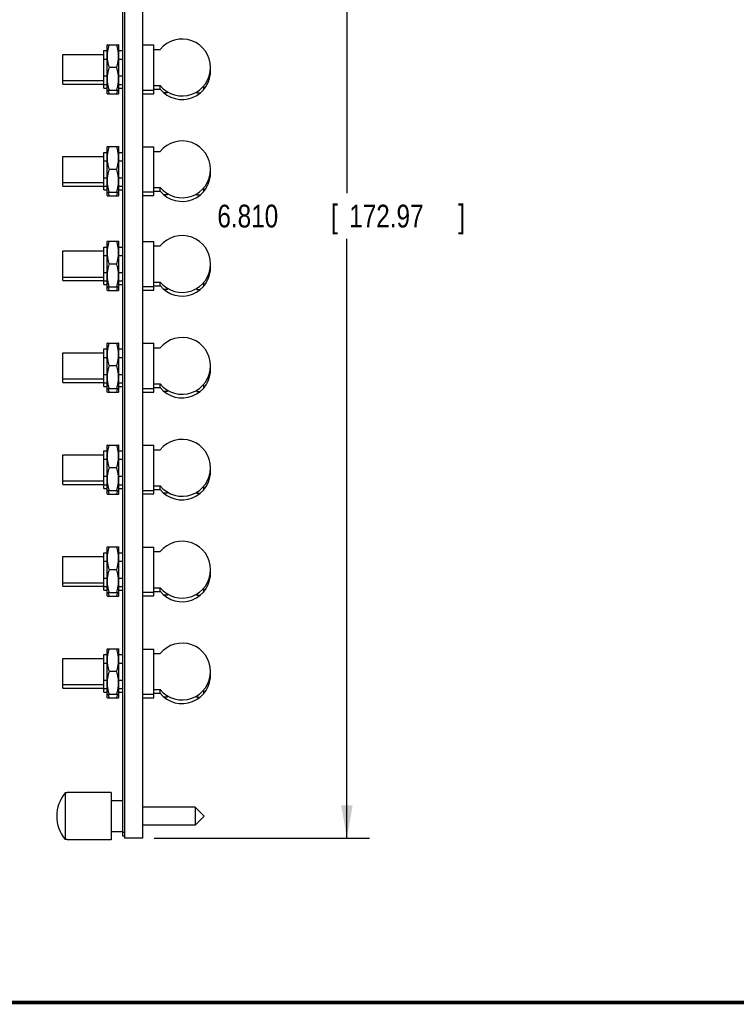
# Model space of a CAD drawing. Header units: inches. Extents: x 0.2 to 16.8, y 0.1 to 10.8.
# Tile 2 of 10: x 7.4 to 11.4, y 0.2 to 5.7. Entities that reach past the tile are written whole.
import ezdxf

# ---------------------------------------------------------------- set-up
doc = ezdxf.new("R2010")
doc.units = ezdxf.units.IN
doc.header["$LTSCALE"] = 0.935
doc.header["$MEASUREMENT"] = 0
doc.layers.get('0').update_dxf_attribs({"linetype": 'CONTINUOUS'})
doc.layers.add('DIMENSIONS', color=7, linetype='CONTINUOUS')
doc.styles.get("Standard").update_dxf_attribs({"font": 'txt', "width": 0.8})
doc.dimstyles.new('DIMSTYLE_2', dxfattribs={"dimtxt": 0.125, "dimasz": 0.18, "dimexe": 0.18, "dimexo": 0.0625, "dimgap": 0.09, "dimtad": 0, "dimtih": 1, "dimtoh": 1, "dimdec": 3, "dimzin": 4, "dimdsep": 46, "dimtxsty": 'STANDARD', "dimblk": '_FILLED', "dimblk1": '_FILLED', "dimblk2": '_FILLED', "dimcen": 0.09, "dimadec": 0, "dimazin": 0, "dimtp": 0.01, "dimtm": 0.01, "dimtfac": 1, "dimtdec": 3, "dimtofl": 0, "dimtmove": 0, "dimatfit": 3, "dimldrblk": '_FILLED', "dimfxl": 1, "dimtolj": 1, "dimtzin": 4, "dimarcsym": 0})

# ---------------------------------------------------------------- blocks, each defined once
blk = doc.blocks.new('_FILLED')
at = {"color": 0, "linetype": 'BYBLOCK'}
blk.add_solid([(0, 0), (-1, 0.174), (-1, -0.174)], dxfattribs=at)
blk = doc.blocks.new('*D16')
at = {"layer": 'DIMENSIONS', "color": 2, "linetype": 'CONTINUOUS'}
for p, q in [((8.1672, 7.9724), (9.3517, 7.9724)), ((9.2267, 7.9724), (9.2267, 4.7059)), ((9.2267, 1.1624), (9.2267, 4.4559)), ((8.1672, 1.1624), (9.3517, 1.1624))]:
    blk.add_line(p, q, dxfattribs=at)
at = {"layer": 'DIMENSIONS', "color": 2, "linetype": 'CONTINUOUS', "xscale": 0.18, "yscale": 0.18, "zscale": 0.18}
for p, rotation in [((9.2267, 7.9724), 90), ((9.2267, 1.1624), 270)]:
    blk.add_blockref('_FILLED', p, dxfattribs=dict(at, rotation=rotation))
at = {"layer": 'DIMENSIONS', "color": 2, "linetype": 'CONTINUOUS', "width": 0.8}
for s, p in [('6.810', (8.5142, 4.5184)), ('[', (9.1392, 4.5184)), ('172.97', (9.2392, 4.5184)), (']', (9.8392, 4.5184))]:
    blk.add_text(s, height=0.125, dxfattribs=at).set_placement(p)

msp = doc.modelspace()

# ---------------------------------------------------------------- linework, layer by layer
at = {"color": 7, "linetype": 'CONTINUOUS'}
for p, q in [((7.9947, 1.1724), (7.9947, 7.9624)), ((8.0047, 1.1624), (8.0047, 7.9724)), ((8.1047, 1.1624), (8.1047, 7.9724)), ((7.9092, 5.5224), (7.9087, 5.5214)), ((7.9087, 5.2534), (7.9087, 5.5214)), ((7.9092, 5.5224), (7.9711, 5.5224)), ((7.9717, 5.5214), (7.9711, 5.5224)), ((7.9717, 5.2534), (7.9717, 5.5214)), ((8.1047, 5.5214), (8.1642, 5.5214)), ((8.1642, 5.2534), (8.1642, 5.5214)), ((7.6647, 5.3059), (7.6647, 5.4689)), ((7.6647, 5.4689), (7.8897, 5.4689)), ((7.8897, 5.2844), (7.8897, 5.4904)), ((7.8897, 5.4904), (7.9087, 5.4904)), ((7.9717, 5.4904), (7.9947, 5.4904)), ((8.1642, 5.4964), (8.1996, 5.4964)), ((7.8897, 5.4439), (7.9087, 5.4439)), ((7.9717, 5.4439), (7.9947, 5.4439)), ((7.9599, 5.3974), (7.9204, 5.3974)), ((7.6647, 5.3259), (7.8897, 5.3259)), ((7.6647, 5.3059), (7.8897, 5.3059)), ((7.8897, 5.3508), (7.9087, 5.3508)), ((7.8897, 5.3044), (7.9087, 5.3044)), ((7.9717, 5.3508), (7.9947, 5.3508)), ((7.9717, 5.3044), (7.9947, 5.3044)), ((7.8897, 5.2844), (7.9087, 5.2844)), ((7.9092, 5.2724), (7.9087, 5.2734)), ((7.9092, 5.2524), (7.9087, 5.2534)), ((7.9092, 5.2724), (7.9711, 5.2724)), ((7.9092, 5.2524), (7.9711, 5.2524)), ((7.9717, 5.2734), (7.9711, 5.2724)), ((7.9717, 5.2534), (7.9711, 5.2524)), ((7.9717, 5.2844), (7.9947, 5.2844)), ((8.1047, 5.2734), (8.1642, 5.2734)), ((8.1047, 5.2534), (8.1642, 5.2534)), ((8.1642, 5.2983), (8.1996, 5.2983)), ((8.1642, 5.2783), (8.1996, 5.2783)), ((8.2004, 5.2773), (8.2004, 5.2974)), ((8.2404, 5.2574), (8.2203, 5.2574)), ((8.2404, 5.2632), (8.2404, 5.2574)), ((8.4004, 5.2632), (8.4004, 5.2574)), ((8.4004, 5.2574), (8.4205, 5.2574)), ((8.4404, 5.2773), (8.4404, 5.2974)), ((7.8897, 4.7244), (7.8897, 4.9304)), ((7.8897, 4.9304), (7.9087, 4.9304)), ((7.9092, 4.9624), (7.9087, 4.9614)), ((7.9087, 4.6934), (7.9087, 4.9614)), ((7.9092, 4.9624), (7.9711, 4.9624)), ((7.9717, 4.9614), (7.9711, 4.9624)), ((7.9717, 4.6934), (7.9717, 4.9614)), ((7.9717, 4.9304), (7.9947, 4.9304)), ((8.1047, 4.9614), (8.1642, 4.9614)), ((8.1642, 4.6934), (8.1642, 4.9614)), ((8.1642, 4.9364), (8.1996, 4.9364)), ((7.6647, 4.7459), (7.6647, 4.9089)), ((7.6647, 4.9089), (7.8897, 4.9089)), ((7.8897, 4.8839), (7.9087, 4.8839)), ((7.9717, 4.8839), (7.9947, 4.8839)), ((7.9599, 4.8374), (7.9204, 4.8374)), ((7.6647, 4.7659), (7.8897, 4.7659)), ((7.8897, 4.7908), (7.9087, 4.7908)), ((7.9717, 4.7908), (7.9947, 4.7908)), ((7.6647, 4.7459), (7.8897, 4.7459)), ((7.8897, 4.7444), (7.9087, 4.7444)), ((7.8897, 4.7244), (7.9087, 4.7244)), ((7.9092, 4.7124), (7.9087, 4.7134)), ((7.9092, 4.7124), (7.9711, 4.7124)), ((7.9717, 4.7134), (7.9711, 4.7124)), ((7.9717, 4.7444), (7.9947, 4.7444)), ((7.9717, 4.7244), (7.9947, 4.7244)), ((8.1047, 4.7134), (8.1642, 4.7134)), ((8.1642, 4.7383), (8.1996, 4.7383)), ((8.1642, 4.7183), (8.1996, 4.7183)), ((8.2004, 4.7173), (8.2004, 4.7374)), ((8.4404, 4.7173), (8.4404, 4.7374)), ((7.9092, 4.6924), (7.9087, 4.6934)), ((7.9092, 4.6924), (7.9711, 4.6924)), ((7.9717, 4.6934), (7.9711, 4.6924)), ((8.1047, 4.6934), (8.1642, 4.6934)), ((8.2404, 4.6974), (8.2203, 4.6974)), ((8.2404, 4.7032), (8.2404, 4.6974)), ((8.4004, 4.7032), (8.4004, 4.6974)), ((8.4004, 4.6974), (8.4205, 4.6974)), ((7.9092, 4.4424), (7.9087, 4.4414)), ((7.9087, 4.1734), (7.9087, 4.4414)), ((7.9092, 4.4424), (7.9711, 4.4424)), ((7.9717, 4.4414), (7.9711, 4.4424)), ((7.9717, 4.1734), (7.9717, 4.4414)), ((8.1047, 4.4414), (8.1642, 4.4414)), ((8.1642, 4.1734), (8.1642, 4.4414)), ((7.6647, 4.2259), (7.6647, 4.3889)), ((7.6647, 4.3889), (7.8897, 4.3889)), ((7.8897, 4.2044), (7.8897, 4.4104)), ((7.8897, 4.4104), (7.9087, 4.4104)), ((7.9717, 4.4104), (7.9947, 4.4104)), ((8.1642, 4.4164), (8.1996, 4.4164)), ((7.8897, 4.3639), (7.9087, 4.3639)), ((7.9717, 4.3639), (7.9947, 4.3639)), ((7.9599, 4.3174), (7.9204, 4.3174)), ((7.6647, 4.2459), (7.8897, 4.2459)), ((7.6647, 4.2259), (7.8897, 4.2259)), ((7.8897, 4.2708), (7.9087, 4.2708)), ((7.8897, 4.2244), (7.9087, 4.2244)), ((7.9717, 4.2708), (7.9947, 4.2708)), ((7.9717, 4.2244), (7.9947, 4.2244)), ((7.8897, 4.2044), (7.9087, 4.2044)), ((7.9092, 4.1924), (7.9087, 4.1934)), ((7.9092, 4.1724), (7.9087, 4.1734)), ((7.9092, 4.1924), (7.9711, 4.1924)), ((7.9092, 4.1724), (7.9711, 4.1724)), ((7.9717, 4.1934), (7.9711, 4.1924)), ((7.9717, 4.1734), (7.9711, 4.1724)), ((7.9717, 4.2044), (7.9947, 4.2044)), ((8.1047, 4.1934), (8.1642, 4.1934)), ((8.1047, 4.1734), (8.1642, 4.1734)), ((8.1642, 4.2183), (8.1996, 4.2183)), ((8.1642, 4.1983), (8.1996, 4.1983)), ((8.2004, 4.1973), (8.2004, 4.2174)), ((8.2404, 4.1774), (8.2203, 4.1774)), ((8.2404, 4.1832), (8.2404, 4.1774)), ((8.4004, 4.1832), (8.4004, 4.1774)), ((8.4004, 4.1774), (8.4205, 4.1774)), ((8.4404, 4.1973), (8.4404, 4.2174)), ((7.8897, 3.8504), (7.9087, 3.8504)), ((7.8897, 3.6444), (7.8897, 3.8504)), ((7.9092, 3.8824), (7.9087, 3.8814)), ((7.9087, 3.6134), (7.9087, 3.8814)), ((7.9092, 3.8824), (7.9711, 3.8824)), ((7.9717, 3.8814), (7.9711, 3.8824)), ((7.9717, 3.6134), (7.9717, 3.8814)), ((7.9717, 3.8504), (7.9947, 3.8504)), ((8.1047, 3.8814), (8.1642, 3.8814)), ((8.1642, 3.6134), (8.1642, 3.8814)), ((8.1642, 3.8564), (8.1996, 3.8564)), ((7.6647, 3.8289), (7.8897, 3.8289)), ((7.6647, 3.6659), (7.6647, 3.8289)), ((7.8897, 3.8039), (7.9087, 3.8039)), ((7.9717, 3.8039), (7.9947, 3.8039)), ((7.9599, 3.7574), (7.9204, 3.7574)), ((7.6647, 3.6859), (7.8897, 3.6859)), ((7.8897, 3.7108), (7.9087, 3.7108)), ((7.9717, 3.7108), (7.9947, 3.7108)), ((7.6647, 3.6659), (7.8897, 3.6659)), ((7.8897, 3.6644), (7.9087, 3.6644)), ((7.8897, 3.6444), (7.9087, 3.6444)), ((7.9092, 3.6324), (7.9087, 3.6334)), ((7.9092, 3.6324), (7.9711, 3.6324)), ((7.9717, 3.6334), (7.9711, 3.6324)), ((7.9717, 3.6644), (7.9947, 3.6644)), ((7.9717, 3.6444), (7.9947, 3.6444)), ((8.1047, 3.6334), (8.1642, 3.6334)), ((8.1642, 3.6583), (8.1996, 3.6583)), ((8.1642, 3.6383), (8.1996, 3.6383)), ((8.2004, 3.6373), (8.2004, 3.6574)), ((8.4404, 3.6373), (8.4404, 3.6574)), ((7.9092, 3.6124), (7.9087, 3.6134)), ((7.9092, 3.6124), (7.9711, 3.6124)), ((7.9717, 3.6134), (7.9711, 3.6124)), ((8.1047, 3.6134), (8.1642, 3.6134)), ((8.2404, 3.6174), (8.2203, 3.6174)), ((8.2404, 3.6232), (8.2404, 3.6174)), ((8.4004, 3.6232), (8.4004, 3.6174)), ((8.4004, 3.6174), (8.4205, 3.6174)), ((7.9092, 3.3224), (7.9087, 3.3214)), ((7.9087, 3.0534), (7.9087, 3.3214)), ((7.9092, 3.3224), (7.9711, 3.3224)), ((7.9717, 3.3214), (7.9711, 3.3224)), ((7.9717, 3.0534), (7.9717, 3.3214)), ((8.1047, 3.3214), (8.1642, 3.3214)), ((8.1642, 3.0534), (8.1642, 3.3214)), ((7.6647, 3.2689), (7.8897, 3.2689)), ((7.6647, 3.1059), (7.6647, 3.2689)), ((7.8897, 3.2904), (7.9087, 3.2904)), ((7.8897, 3.0844), (7.8897, 3.2904)), ((7.9717, 3.2904), (7.9947, 3.2904)), ((8.1642, 3.2964), (8.1996, 3.2964)), ((7.8897, 3.2439), (7.9087, 3.2439)), ((7.9599, 3.1974), (7.9204, 3.1974)), ((7.9717, 3.2439), (7.9947, 3.2439)), ((7.8897, 3.1508), (7.9087, 3.1508)), ((7.9717, 3.1508), (7.9947, 3.1508)), ((7.6647, 3.1259), (7.8897, 3.1259)), ((7.6647, 3.1059), (7.8897, 3.1059)), ((7.8897, 3.1044), (7.9087, 3.1044)), ((7.9717, 3.1044), (7.9947, 3.1044)), ((8.1642, 3.0983), (8.1996, 3.0983)), ((8.2004, 3.0773), (8.2004, 3.0974)), ((8.4404, 3.0773), (8.4404, 3.0974)), ((7.8897, 3.0844), (7.9087, 3.0844)), ((7.9092, 3.0724), (7.9087, 3.0734)), ((7.9092, 3.0524), (7.9087, 3.0534)), ((7.9092, 3.0724), (7.9711, 3.0724)), ((7.9092, 3.0524), (7.9711, 3.0524)), ((7.9717, 3.0734), (7.9711, 3.0724)), ((7.9717, 3.0534), (7.9711, 3.0524)), ((7.9717, 3.0844), (7.9947, 3.0844)), ((8.1047, 3.0734), (8.1642, 3.0734)), ((8.1047, 3.0534), (8.1642, 3.0534)), ((8.1642, 3.0783), (8.1996, 3.0783)), ((8.2404, 3.0574), (8.2203, 3.0574)), ((8.2404, 3.0632), (8.2404, 3.0574)), ((8.4004, 3.0632), (8.4004, 3.0574)), ((8.4004, 3.0574), (8.4205, 3.0574)), ((7.9092, 2.7624), (7.9087, 2.7614)), ((7.9087, 2.4934), (7.9087, 2.7614)), ((7.9092, 2.7624), (7.9711, 2.7624)), ((7.9717, 2.7614), (7.9711, 2.7624)), ((7.9717, 2.4934), (7.9717, 2.7614)), ((8.1047, 2.7614), (8.1642, 2.7614)), ((8.1642, 2.4934), (8.1642, 2.7614)), ((7.6647, 2.7089), (7.8897, 2.7089)), ((7.6647, 2.5459), (7.6647, 2.7089)), ((7.8897, 2.7304), (7.9087, 2.7304)), ((7.8897, 2.5244), (7.8897, 2.7304)), ((7.9717, 2.7304), (7.9947, 2.7304)), ((8.1642, 2.7364), (8.1996, 2.7364)), ((7.8897, 2.6839), (7.9087, 2.6839)), ((7.9717, 2.6839), (7.9947, 2.6839)), ((7.9599, 2.6374), (7.9204, 2.6374)), ((7.6647, 2.5659), (7.8897, 2.5659)), ((7.6647, 2.5459), (7.8897, 2.5459)), ((7.8897, 2.5908), (7.9087, 2.5908)), ((7.8897, 2.5444), (7.9087, 2.5444)), ((7.9717, 2.5908), (7.9947, 2.5908)), ((7.9717, 2.5444), (7.9947, 2.5444)), ((7.8897, 2.5244), (7.9087, 2.5244)), ((7.9092, 2.5124), (7.9087, 2.5134)), ((7.9092, 2.4924), (7.9087, 2.4934)), ((7.9092, 2.5124), (7.9711, 2.5124)), ((7.9092, 2.4924), (7.9711, 2.4924)), ((7.9717, 2.5134), (7.9711, 2.5124)), ((7.9717, 2.4934), (7.9711, 2.4924)), ((7.9717, 2.5244), (7.9947, 2.5244)), ((8.1047, 2.5134), (8.1642, 2.5134)), ((8.1047, 2.4934), (8.1642, 2.4934)), ((8.1642, 2.5383), (8.1996, 2.5383)), ((8.1642, 2.5183), (8.1996, 2.5183)), ((8.2004, 2.5173), (8.2004, 2.5374)), ((8.2404, 2.4974), (8.2203, 2.4974)), ((8.2404, 2.5032), (8.2404, 2.4974)), ((8.4004, 2.5032), (8.4004, 2.4974)), ((8.4004, 2.4974), (8.4205, 2.4974)), ((8.4404, 2.5173), (8.4404, 2.5374)), ((7.8897, 2.1704), (7.9087, 2.1704)), ((7.8897, 1.9844), (7.8897, 2.1704)), ((7.9092, 2.2024), (7.9087, 2.2014)), ((7.9087, 1.9334), (7.9087, 2.2014)), ((7.9092, 2.2024), (7.9711, 2.2024)), ((7.9717, 2.2014), (7.9711, 2.2024)), ((7.9717, 1.9334), (7.9717, 2.2014)), ((7.9717, 2.1704), (7.9947, 2.1704)), ((8.1047, 2.2014), (8.1642, 2.2014)), ((8.1642, 1.9334), (8.1642, 2.2014)), ((8.1642, 2.1764), (8.1996, 2.1764)), ((7.6647, 2.1489), (7.8897, 2.1489)), ((7.6647, 1.9859), (7.6647, 2.1489)), ((7.8897, 2.1239), (7.9087, 2.1239)), ((7.9717, 2.1239), (7.9947, 2.1239)), ((7.9599, 2.0774), (7.9204, 2.0774)), ((7.6647, 2.0059), (7.8897, 2.0059)), ((7.8897, 2.0308), (7.9087, 2.0308)), ((7.9717, 2.0308), (7.9947, 2.0308)), ((7.6647, 1.9859), (7.8897, 1.9859)), ((7.8897, 1.9844), (7.9087, 1.9844)), ((7.8897, 1.9644), (7.8897, 1.9843)), ((7.8897, 1.9644), (7.9087, 1.9644)), ((7.9092, 1.9524), (7.9087, 1.9534)), ((7.9092, 1.9524), (7.9711, 1.9524)), ((7.9717, 1.9534), (7.9711, 1.9524)), ((7.9717, 1.9844), (7.9947, 1.9844)), ((7.9717, 1.9644), (7.9947, 1.9644)), ((8.1047, 1.9534), (8.1642, 1.9534)), ((8.1642, 1.9783), (8.1996, 1.9783)), ((8.1642, 1.9583), (8.1996, 1.9583)), ((8.2004, 1.9573), (8.2004, 1.9774)), ((8.4404, 1.9573), (8.4404, 1.9774)), ((7.9092, 1.9324), (7.9087, 1.9334)), ((7.9092, 1.9324), (7.9711, 1.9324)), ((7.9717, 1.9334), (7.9711, 1.9324)), ((8.1047, 1.9334), (8.1642, 1.9334)), ((8.2404, 1.9374), (8.2203, 1.9374)), ((8.2404, 1.9432), (8.2404, 1.9374)), ((8.4004, 1.9432), (8.4004, 1.9374)), ((8.4004, 1.9374), (8.4205, 1.9374)), ((7.6877, 1.4109), (7.6777, 1.4109)), ((7.6777, 1.4109), (7.6777, 1.1538)), ((7.9297, 1.4124), (7.6877, 1.4124)), ((7.6877, 1.4109), (7.6877, 1.4124)), ((7.9297, 1.4124), (7.9297, 1.1524)), ((7.9947, 1.3674), (7.9297, 1.3674)), ((8.3927, 1.3314), (8.1047, 1.3314)), ((8.4417, 1.2824), (8.3927, 1.3314)), ((8.3927, 1.3314), (8.3927, 1.2334)), ((8.4417, 1.2824), (8.3927, 1.2334)), ((7.9947, 1.1974), (7.9297, 1.1974)), ((8.0047, 1.1924), (7.9947, 1.1924)), ((8.3927, 1.2334), (8.1047, 1.2334)), ((7.6877, 1.1538), (7.6777, 1.1538)), ((7.6877, 1.1524), (7.6877, 1.1538)), ((7.9297, 1.1524), (7.6877, 1.1524)), ((8.0047, 1.1724), (7.9947, 1.1724)), ((8.1047, 1.1624), (8.0047, 1.1624))]:
    msp.add_line(p, q, dxfattribs=at)
at = {"color": 7, "linetype": 'CONTINUOUS', "const_width": 0.02}
msp.add_lwpolyline([(0.25, 0.2586), (16.75, 0.2586)], dxfattribs=at)
at = {"color": 7, "linetype": 'CONTINUOUS'}
for centre, radius, start, end in [((8.3204, 5.3974), 0.1562, 219.337, 140.663), ((8.3204, 5.3774), 0.1562, 219.337, 3.9048), ((8.3204, 4.8374), 0.1562, 219.337, 140.663), ((8.3204, 4.8174), 0.1562, 219.337, 3.9048), ((8.3204, 4.3174), 0.1562, 219.337, 140.663), ((8.3204, 4.2974), 0.1562, 219.337, 3.7237), ((8.3204, 3.7574), 0.1562, 219.337, 140.663), ((8.3204, 3.7374), 0.1562, 219.337, 3.4815), ((8.3204, 3.1974), 0.1562, 219.337, 140.663), ((8.3204, 3.1774), 0.1562, 219.337, 3.6783), ((8.3204, 2.6374), 0.1562, 219.337, 140.663), ((8.3204, 2.6174), 0.1562, 219.337, 3.6508), ((8.3204, 2.0774), 0.1562, 219.337, 140.663), ((8.3204, 2.0574), 0.1562, 219.337, 3.6737), ((7.8296, 1.2824), 0.199, 139.7801, 220.2199)]:
    msp.add_arc(centre, radius, start, end, dxfattribs=at)
for points, knots in [([(7.9204, 5.3974), (7.9196, 5.3998), (7.9181, 5.4046), (7.916, 5.4118), (7.9142, 5.4188), (7.9127, 5.4257), (7.9115, 5.4326), (7.9105, 5.4394), (7.9098, 5.4462), (7.9093, 5.4531), (7.9092, 5.4599), (7.9093, 5.4667), (7.9098, 5.4735), (7.9105, 5.4803), (7.9115, 5.4872), (7.9127, 5.494), (7.9142, 5.501), (7.916, 5.508), (7.9181, 5.5151), (7.9196, 5.5199), (7.9204, 5.5224)], [0, 0, 0, 0, 0.060275, 0.118499, 0.175124, 0.230576, 0.285215, 0.339297, 0.393028, 0.446558, 0.5, 0.553442, 0.606972, 0.660703, 0.714785, 0.769424, 0.824876, 0.881501, 0.939725, 1, 1, 1, 1]), ([(7.9599, 5.3974), (7.9607, 5.3998), (7.9623, 5.4046), (7.9643, 5.4118), (7.9661, 5.4188), (7.9676, 5.4257), (7.9689, 5.4326), (7.9698, 5.4394), (7.9706, 5.4462), (7.971, 5.4531), (7.9711, 5.4599), (7.971, 5.4667), (7.9706, 5.4735), (7.9698, 5.4803), (7.9689, 5.4872), (7.9676, 5.494), (7.9661, 5.501), (7.9643, 5.508), (7.9623, 5.5151), (7.9607, 5.5199), (7.9599, 5.5224)], [0, 0, 0, 0, 0.060275, 0.118499, 0.175124, 0.230576, 0.285215, 0.339297, 0.393028, 0.446558, 0.5, 0.553442, 0.606972, 0.660703, 0.714785, 0.769424, 0.824876, 0.881501, 0.939725, 1, 1, 1, 1]), ([(7.9204, 5.2724), (7.9196, 5.2748), (7.9181, 5.2796), (7.916, 5.2868), (7.9142, 5.2938), (7.9127, 5.3007), (7.9115, 5.3076), (7.9105, 5.3144), (7.9098, 5.3212), (7.9093, 5.3281), (7.9092, 5.3349), (7.9093, 5.3417), (7.9098, 5.3485), (7.9105, 5.3553), (7.9115, 5.3622), (7.9127, 5.369), (7.9142, 5.376), (7.916, 5.383), (7.9181, 5.3901), (7.9196, 5.3949), (7.9204, 5.3974)], [0, 0, 0, 0, 0.060275, 0.118499, 0.175124, 0.230576, 0.285215, 0.339297, 0.393028, 0.446558, 0.5, 0.553442, 0.606972, 0.660703, 0.714785, 0.769424, 0.824876, 0.881501, 0.939725, 1, 1, 1, 1]), ([(7.9599, 5.2724), (7.9607, 5.2748), (7.9623, 5.2796), (7.9643, 5.2868), (7.9661, 5.2938), (7.9676, 5.3007), (7.9689, 5.3076), (7.9698, 5.3144), (7.9706, 5.3212), (7.971, 5.3281), (7.9711, 5.3349), (7.971, 5.3417), (7.9706, 5.3485), (7.9698, 5.3553), (7.9689, 5.3622), (7.9676, 5.369), (7.9661, 5.376), (7.9643, 5.383), (7.9623, 5.3901), (7.9607, 5.3949), (7.9599, 5.3974)], [0, 0, 0, 0, 0.060275, 0.118499, 0.175124, 0.230576, 0.285215, 0.339297, 0.393028, 0.446558, 0.5, 0.553442, 0.606972, 0.660703, 0.714785, 0.769424, 0.824876, 0.881501, 0.939725, 1, 1, 1, 1]), ([(7.9204, 5.2524), (7.9196, 5.2548), (7.9181, 5.2596), (7.9161, 5.2663), (7.9151, 5.2705), (7.9146, 5.2724)], [0, 0, 0, 0, 0.369131, 0.725708, 1, 1, 1, 1]), ([(7.9599, 5.2524), (7.9607, 5.2548), (7.9623, 5.2596), (7.9642, 5.2663), (7.9653, 5.2705), (7.9657, 5.2724)], [0, 0, 0, 0, 0.369131, 0.725708, 1, 1, 1, 1]), ([(7.9204, 4.8374), (7.9196, 4.8398), (7.9181, 4.8446), (7.916, 4.8518), (7.9142, 4.8588), (7.9127, 4.8657), (7.9115, 4.8726), (7.9105, 4.8794), (7.9098, 4.8862), (7.9093, 4.8931), (7.9092, 4.8999), (7.9093, 4.9067), (7.9098, 4.9135), (7.9105, 4.9203), (7.9115, 4.9272), (7.9127, 4.934), (7.9142, 4.941), (7.916, 4.948), (7.9181, 4.9551), (7.9196, 4.9599), (7.9204, 4.9624)], [0, 0, 0, 0, 0.060275, 0.118499, 0.175124, 0.230576, 0.285215, 0.339297, 0.393028, 0.446558, 0.5, 0.553442, 0.606972, 0.660703, 0.714785, 0.769424, 0.824876, 0.881501, 0.939725, 1, 1, 1, 1]), ([(7.9599, 4.8374), (7.9607, 4.8398), (7.9623, 4.8446), (7.9643, 4.8518), (7.9661, 4.8588), (7.9676, 4.8657), (7.9689, 4.8726), (7.9698, 4.8794), (7.9706, 4.8862), (7.971, 4.8931), (7.9711, 4.8999), (7.971, 4.9067), (7.9706, 4.9135), (7.9698, 4.9203), (7.9689, 4.9272), (7.9676, 4.934), (7.9661, 4.941), (7.9643, 4.948), (7.9623, 4.9551), (7.9607, 4.9599), (7.9599, 4.9624)], [0, 0, 0, 0, 0.060275, 0.118499, 0.175124, 0.230576, 0.285215, 0.339297, 0.393028, 0.446558, 0.5, 0.553442, 0.606972, 0.660703, 0.714785, 0.769424, 0.824876, 0.881501, 0.939725, 1, 1, 1, 1]), ([(7.9204, 4.7124), (7.9196, 4.7148), (7.9181, 4.7196), (7.916, 4.7268), (7.9142, 4.7338), (7.9127, 4.7407), (7.9115, 4.7476), (7.9105, 4.7544), (7.9098, 4.7612), (7.9093, 4.7681), (7.9092, 4.7749), (7.9093, 4.7817), (7.9098, 4.7885), (7.9105, 4.7953), (7.9115, 4.8022), (7.9127, 4.809), (7.9142, 4.816), (7.916, 4.823), (7.9181, 4.8301), (7.9196, 4.8349), (7.9204, 4.8374)], [0, 0, 0, 0, 0.060275, 0.118499, 0.175124, 0.230576, 0.285215, 0.339297, 0.393028, 0.446558, 0.5, 0.553442, 0.606972, 0.660703, 0.714785, 0.769424, 0.824876, 0.881501, 0.939725, 1, 1, 1, 1]), ([(7.9599, 4.7124), (7.9607, 4.7148), (7.9623, 4.7196), (7.9643, 4.7268), (7.9661, 4.7338), (7.9676, 4.7407), (7.9689, 4.7476), (7.9698, 4.7544), (7.9706, 4.7612), (7.971, 4.7681), (7.9711, 4.7749), (7.971, 4.7817), (7.9706, 4.7885), (7.9698, 4.7953), (7.9689, 4.8022), (7.9676, 4.809), (7.9661, 4.816), (7.9643, 4.823), (7.9623, 4.8301), (7.9607, 4.8349), (7.9599, 4.8374)], [0, 0, 0, 0, 0.060275, 0.118499, 0.175124, 0.230576, 0.285215, 0.339297, 0.393028, 0.446558, 0.5, 0.553442, 0.606972, 0.660703, 0.714785, 0.769424, 0.824876, 0.881501, 0.939725, 1, 1, 1, 1]), ([(7.9204, 4.6924), (7.9196, 4.6948), (7.9181, 4.6996), (7.9161, 4.7063), (7.9151, 4.7105), (7.9146, 4.7124)], [0, 0, 0, 0, 0.369131, 0.725708, 1, 1, 1, 1]), ([(7.9599, 4.6924), (7.9607, 4.6948), (7.9623, 4.6996), (7.9642, 4.7063), (7.9653, 4.7105), (7.9657, 4.7124)], [0, 0, 0, 0, 0.369131, 0.725708, 1, 1, 1, 1]), ([(7.9204, 4.3174), (7.9196, 4.3198), (7.9181, 4.3246), (7.916, 4.3318), (7.9142, 4.3388), (7.9127, 4.3457), (7.9115, 4.3526), (7.9105, 4.3594), (7.9098, 4.3662), (7.9093, 4.3731), (7.9092, 4.3799), (7.9093, 4.3867), (7.9098, 4.3935), (7.9105, 4.4003), (7.9115, 4.4072), (7.9127, 4.414), (7.9142, 4.421), (7.916, 4.428), (7.9181, 4.4351), (7.9196, 4.4399), (7.9204, 4.4424)], [0, 0, 0, 0, 0.060275, 0.118499, 0.175124, 0.230576, 0.285215, 0.339297, 0.393028, 0.446558, 0.5, 0.553442, 0.606972, 0.660703, 0.714785, 0.769424, 0.824876, 0.881501, 0.939725, 1, 1, 1, 1]), ([(7.9599, 4.3174), (7.9607, 4.3198), (7.9623, 4.3246), (7.9643, 4.3318), (7.9661, 4.3388), (7.9676, 4.3457), (7.9689, 4.3526), (7.9698, 4.3594), (7.9706, 4.3662), (7.971, 4.3731), (7.9711, 4.3799), (7.971, 4.3867), (7.9706, 4.3935), (7.9698, 4.4003), (7.9689, 4.4072), (7.9676, 4.414), (7.9661, 4.421), (7.9643, 4.428), (7.9623, 4.4351), (7.9607, 4.4399), (7.9599, 4.4424)], [0, 0, 0, 0, 0.060275, 0.118499, 0.175124, 0.230576, 0.285215, 0.339297, 0.393028, 0.446558, 0.5, 0.553442, 0.606972, 0.660703, 0.714785, 0.769424, 0.824876, 0.881501, 0.939725, 1, 1, 1, 1]), ([(7.9204, 4.1924), (7.9196, 4.1948), (7.9181, 4.1996), (7.916, 4.2068), (7.9142, 4.2138), (7.9127, 4.2207), (7.9115, 4.2276), (7.9105, 4.2344), (7.9098, 4.2412), (7.9093, 4.2481), (7.9092, 4.2549), (7.9093, 4.2617), (7.9098, 4.2685), (7.9105, 4.2753), (7.9115, 4.2822), (7.9127, 4.289), (7.9142, 4.296), (7.916, 4.303), (7.9181, 4.3101), (7.9196, 4.3149), (7.9204, 4.3174)], [0, 0, 0, 0, 0.060275, 0.118499, 0.175124, 0.230576, 0.285215, 0.339297, 0.393028, 0.446558, 0.5, 0.553442, 0.606972, 0.660703, 0.714785, 0.769424, 0.824876, 0.881501, 0.939725, 1, 1, 1, 1]), ([(7.9599, 4.1924), (7.9607, 4.1948), (7.9623, 4.1996), (7.9643, 4.2068), (7.9661, 4.2138), (7.9676, 4.2207), (7.9689, 4.2276), (7.9698, 4.2344), (7.9706, 4.2412), (7.971, 4.2481), (7.9711, 4.2549), (7.971, 4.2617), (7.9706, 4.2685), (7.9698, 4.2753), (7.9689, 4.2822), (7.9676, 4.289), (7.9661, 4.296), (7.9643, 4.303), (7.9623, 4.3101), (7.9607, 4.3149), (7.9599, 4.3174)], [0, 0, 0, 0, 0.060275, 0.118499, 0.175124, 0.230576, 0.285215, 0.339297, 0.393028, 0.446558, 0.5, 0.553442, 0.606972, 0.660703, 0.714785, 0.769424, 0.824876, 0.881501, 0.939725, 1, 1, 1, 1]), ([(7.9204, 4.1724), (7.9196, 4.1748), (7.9181, 4.1796), (7.9161, 4.1863), (7.9151, 4.1905), (7.9146, 4.1924)], [0, 0, 0, 0, 0.369131, 0.725708, 1, 1, 1, 1]), ([(7.9599, 4.1724), (7.9607, 4.1748), (7.9623, 4.1796), (7.9642, 4.1863), (7.9653, 4.1905), (7.9657, 4.1924)], [0, 0, 0, 0, 0.369131, 0.725708, 1, 1, 1, 1]), ([(7.9204, 3.7574), (7.9196, 3.7598), (7.9181, 3.7646), (7.916, 3.7718), (7.9142, 3.7788), (7.9127, 3.7857), (7.9115, 3.7926), (7.9105, 3.7994), (7.9098, 3.8062), (7.9093, 3.8131), (7.9092, 3.8199), (7.9093, 3.8267), (7.9098, 3.8335), (7.9105, 3.8403), (7.9115, 3.8472), (7.9127, 3.854), (7.9142, 3.861), (7.916, 3.868), (7.9181, 3.8751), (7.9196, 3.8799), (7.9204, 3.8824)], [0, 0, 0, 0, 0.060275, 0.118499, 0.175124, 0.230576, 0.285215, 0.339297, 0.393028, 0.446558, 0.5, 0.553442, 0.606972, 0.660703, 0.714785, 0.769424, 0.824876, 0.881501, 0.939725, 1, 1, 1, 1]), ([(7.9599, 3.7574), (7.9607, 3.7598), (7.9623, 3.7646), (7.9643, 3.7718), (7.9661, 3.7788), (7.9676, 3.7857), (7.9689, 3.7926), (7.9698, 3.7994), (7.9706, 3.8062), (7.971, 3.8131), (7.9711, 3.8199), (7.971, 3.8267), (7.9706, 3.8335), (7.9698, 3.8403), (7.9689, 3.8472), (7.9676, 3.854), (7.9661, 3.861), (7.9643, 3.868), (7.9623, 3.8751), (7.9607, 3.8799), (7.9599, 3.8824)], [0, 0, 0, 0, 0.060275, 0.118499, 0.175124, 0.230576, 0.285215, 0.339297, 0.393028, 0.446558, 0.5, 0.553442, 0.606972, 0.660703, 0.714785, 0.769424, 0.824876, 0.881501, 0.939725, 1, 1, 1, 1]), ([(7.9204, 3.6324), (7.9196, 3.6348), (7.9181, 3.6396), (7.916, 3.6468), (7.9142, 3.6538), (7.9127, 3.6607), (7.9115, 3.6676), (7.9105, 3.6744), (7.9098, 3.6812), (7.9093, 3.6881), (7.9092, 3.6949), (7.9093, 3.7017), (7.9098, 3.7085), (7.9105, 3.7153), (7.9115, 3.7222), (7.9127, 3.729), (7.9142, 3.736), (7.916, 3.743), (7.9181, 3.7501), (7.9196, 3.7549), (7.9204, 3.7574)], [0, 0, 0, 0, 0.060275, 0.118499, 0.175124, 0.230576, 0.285215, 0.339297, 0.393028, 0.446558, 0.5, 0.553442, 0.606972, 0.660703, 0.714785, 0.769424, 0.824876, 0.881501, 0.939725, 1, 1, 1, 1]), ([(7.9599, 3.6324), (7.9607, 3.6348), (7.9623, 3.6396), (7.9643, 3.6468), (7.9661, 3.6538), (7.9676, 3.6607), (7.9689, 3.6676), (7.9698, 3.6744), (7.9706, 3.6812), (7.971, 3.6881), (7.9711, 3.6949), (7.971, 3.7017), (7.9706, 3.7085), (7.9698, 3.7153), (7.9689, 3.7222), (7.9676, 3.729), (7.9661, 3.736), (7.9643, 3.743), (7.9623, 3.7501), (7.9607, 3.7549), (7.9599, 3.7574)], [0, 0, 0, 0, 0.060275, 0.118499, 0.175124, 0.230576, 0.285215, 0.339297, 0.393028, 0.446558, 0.5, 0.553442, 0.606972, 0.660703, 0.714785, 0.769424, 0.824876, 0.881501, 0.939725, 1, 1, 1, 1]), ([(7.9204, 3.6124), (7.9196, 3.6148), (7.9181, 3.6196), (7.9161, 3.6263), (7.9151, 3.6305), (7.9146, 3.6324)], [0, 0, 0, 0, 0.369131, 0.725708, 1, 1, 1, 1]), ([(7.9599, 3.6124), (7.9607, 3.6148), (7.9623, 3.6196), (7.9642, 3.6263), (7.9653, 3.6305), (7.9657, 3.6324)], [0, 0, 0, 0, 0.369131, 0.725708, 1, 1, 1, 1]), ([(7.9204, 3.1974), (7.9196, 3.1998), (7.9181, 3.2046), (7.916, 3.2118), (7.9142, 3.2188), (7.9127, 3.2257), (7.9115, 3.2326), (7.9105, 3.2394), (7.9098, 3.2462), (7.9093, 3.2531), (7.9092, 3.2599), (7.9093, 3.2667), (7.9098, 3.2735), (7.9105, 3.2803), (7.9115, 3.2872), (7.9127, 3.294), (7.9142, 3.301), (7.916, 3.308), (7.9181, 3.3151), (7.9196, 3.3199), (7.9204, 3.3224)], [0, 0, 0, 0, 0.060275, 0.118499, 0.175124, 0.230576, 0.285215, 0.339297, 0.393028, 0.446558, 0.5, 0.553442, 0.606972, 0.660703, 0.714785, 0.769424, 0.824876, 0.881501, 0.939725, 1, 1, 1, 1]), ([(7.9599, 3.1974), (7.9607, 3.1998), (7.9623, 3.2046), (7.9643, 3.2118), (7.9661, 3.2188), (7.9676, 3.2257), (7.9689, 3.2326), (7.9698, 3.2394), (7.9706, 3.2462), (7.971, 3.2531), (7.9711, 3.2599), (7.971, 3.2667), (7.9706, 3.2735), (7.9698, 3.2803), (7.9689, 3.2872), (7.9676, 3.294), (7.9661, 3.301), (7.9643, 3.308), (7.9623, 3.3151), (7.9607, 3.3199), (7.9599, 3.3224)], [0, 0, 0, 0, 0.060275, 0.118499, 0.175124, 0.230576, 0.285215, 0.339297, 0.393028, 0.446558, 0.5, 0.553442, 0.606972, 0.660703, 0.714785, 0.769424, 0.824876, 0.881501, 0.939725, 1, 1, 1, 1]), ([(7.9204, 3.0724), (7.9196, 3.0748), (7.9181, 3.0796), (7.916, 3.0868), (7.9142, 3.0938), (7.9127, 3.1007), (7.9115, 3.1076), (7.9105, 3.1144), (7.9098, 3.1212), (7.9093, 3.1281), (7.9092, 3.1349), (7.9093, 3.1417), (7.9098, 3.1485), (7.9105, 3.1553), (7.9115, 3.1622), (7.9127, 3.169), (7.9142, 3.176), (7.916, 3.183), (7.9181, 3.1901), (7.9196, 3.1949), (7.9204, 3.1974)], [0, 0, 0, 0, 0.060275, 0.118499, 0.175124, 0.230576, 0.285215, 0.339297, 0.393028, 0.446558, 0.5, 0.553442, 0.606972, 0.660703, 0.714785, 0.769424, 0.824876, 0.881501, 0.939725, 1, 1, 1, 1]), ([(7.9599, 3.0724), (7.9607, 3.0748), (7.9623, 3.0796), (7.9643, 3.0868), (7.9661, 3.0938), (7.9676, 3.1007), (7.9689, 3.1076), (7.9698, 3.1144), (7.9706, 3.1212), (7.971, 3.1281), (7.9711, 3.1349), (7.971, 3.1417), (7.9706, 3.1485), (7.9698, 3.1553), (7.9689, 3.1622), (7.9676, 3.169), (7.9661, 3.176), (7.9643, 3.183), (7.9623, 3.1901), (7.9607, 3.1949), (7.9599, 3.1974)], [0, 0, 0, 0, 0.060275, 0.118499, 0.175124, 0.230576, 0.285215, 0.339297, 0.393028, 0.446558, 0.5, 0.553442, 0.606972, 0.660703, 0.714785, 0.769424, 0.824876, 0.881501, 0.939725, 1, 1, 1, 1]), ([(7.9204, 3.0524), (7.9196, 3.0548), (7.9181, 3.0596), (7.9161, 3.0663), (7.9151, 3.0705), (7.9146, 3.0724)], [0, 0, 0, 0, 0.369131, 0.725708, 1, 1, 1, 1]), ([(7.9599, 3.0524), (7.9607, 3.0548), (7.9623, 3.0596), (7.9642, 3.0663), (7.9653, 3.0705), (7.9657, 3.0724)], [0, 0, 0, 0, 0.369131, 0.725708, 1, 1, 1, 1]), ([(7.9204, 2.6374), (7.9196, 2.6398), (7.9181, 2.6446), (7.916, 2.6518), (7.9142, 2.6588), (7.9127, 2.6657), (7.9115, 2.6726), (7.9105, 2.6794), (7.9098, 2.6862), (7.9093, 2.6931), (7.9092, 2.6999), (7.9093, 2.7067), (7.9098, 2.7135), (7.9105, 2.7203), (7.9115, 2.7272), (7.9127, 2.734), (7.9142, 2.741), (7.916, 2.748), (7.9181, 2.7551), (7.9196, 2.7599), (7.9204, 2.7624)], [0, 0, 0, 0, 0.060275, 0.118499, 0.175124, 0.230576, 0.285215, 0.339297, 0.393028, 0.446558, 0.5, 0.553442, 0.606972, 0.660703, 0.714785, 0.769424, 0.824876, 0.881501, 0.939725, 1, 1, 1, 1]), ([(7.9599, 2.6374), (7.9607, 2.6398), (7.9623, 2.6446), (7.9643, 2.6518), (7.9661, 2.6588), (7.9676, 2.6657), (7.9689, 2.6726), (7.9698, 2.6794), (7.9706, 2.6862), (7.971, 2.6931), (7.9711, 2.6999), (7.971, 2.7067), (7.9706, 2.7135), (7.9698, 2.7203), (7.9689, 2.7272), (7.9676, 2.734), (7.9661, 2.741), (7.9643, 2.748), (7.9623, 2.7551), (7.9607, 2.7599), (7.9599, 2.7624)], [0, 0, 0, 0, 0.060275, 0.118499, 0.175124, 0.230576, 0.285215, 0.339297, 0.393028, 0.446558, 0.5, 0.553442, 0.606972, 0.660703, 0.714785, 0.769424, 0.824876, 0.881501, 0.939725, 1, 1, 1, 1]), ([(7.9204, 2.5124), (7.9196, 2.5148), (7.9181, 2.5196), (7.916, 2.5268), (7.9142, 2.5338), (7.9127, 2.5407), (7.9115, 2.5476), (7.9105, 2.5544), (7.9098, 2.5612), (7.9093, 2.5681), (7.9092, 2.5749), (7.9093, 2.5817), (7.9098, 2.5885), (7.9105, 2.5953), (7.9115, 2.6022), (7.9127, 2.609), (7.9142, 2.616), (7.916, 2.623), (7.9181, 2.6301), (7.9196, 2.6349), (7.9204, 2.6374)], [0, 0, 0, 0, 0.060275, 0.118499, 0.175124, 0.230576, 0.285215, 0.339297, 0.393028, 0.446558, 0.5, 0.553442, 0.606972, 0.660703, 0.714785, 0.769424, 0.824876, 0.881501, 0.939725, 1, 1, 1, 1]), ([(7.9599, 2.5124), (7.9607, 2.5148), (7.9623, 2.5196), (7.9643, 2.5268), (7.9661, 2.5338), (7.9676, 2.5407), (7.9689, 2.5476), (7.9698, 2.5544), (7.9706, 2.5612), (7.971, 2.5681), (7.9711, 2.5749), (7.971, 2.5817), (7.9706, 2.5885), (7.9698, 2.5953), (7.9689, 2.6022), (7.9676, 2.609), (7.9661, 2.616), (7.9643, 2.623), (7.9623, 2.6301), (7.9607, 2.6349), (7.9599, 2.6374)], [0, 0, 0, 0, 0.060275, 0.118499, 0.175124, 0.230576, 0.285215, 0.339297, 0.393028, 0.446558, 0.5, 0.553442, 0.606972, 0.660703, 0.714785, 0.769424, 0.824876, 0.881501, 0.939725, 1, 1, 1, 1]), ([(7.9204, 2.4924), (7.9196, 2.4948), (7.9181, 2.4996), (7.9161, 2.5063), (7.9151, 2.5105), (7.9146, 2.5124)], [0, 0, 0, 0, 0.369131, 0.725708, 1, 1, 1, 1]), ([(7.9599, 2.4924), (7.9607, 2.4948), (7.9623, 2.4996), (7.9642, 2.5063), (7.9653, 2.5105), (7.9657, 2.5124)], [0, 0, 0, 0, 0.369131, 0.725708, 1, 1, 1, 1]), ([(7.9204, 2.0774), (7.9196, 2.0798), (7.9181, 2.0846), (7.916, 2.0918), (7.9142, 2.0988), (7.9127, 2.1057), (7.9115, 2.1126), (7.9105, 2.1194), (7.9098, 2.1262), (7.9093, 2.1331), (7.9092, 2.1399), (7.9093, 2.1467), (7.9098, 2.1535), (7.9105, 2.1603), (7.9115, 2.1672), (7.9127, 2.174), (7.9142, 2.181), (7.916, 2.188), (7.9181, 2.1951), (7.9196, 2.1999), (7.9204, 2.2024)], [0, 0, 0, 0, 0.060275, 0.118499, 0.175124, 0.230576, 0.285215, 0.339297, 0.393028, 0.446558, 0.5, 0.553442, 0.606972, 0.660703, 0.714785, 0.769424, 0.824876, 0.881501, 0.939725, 1, 1, 1, 1]), ([(7.9599, 2.0774), (7.9607, 2.0798), (7.9623, 2.0846), (7.9643, 2.0918), (7.9661, 2.0988), (7.9676, 2.1057), (7.9689, 2.1126), (7.9698, 2.1194), (7.9706, 2.1262), (7.971, 2.1331), (7.9711, 2.1399), (7.971, 2.1467), (7.9706, 2.1535), (7.9698, 2.1603), (7.9689, 2.1672), (7.9676, 2.174), (7.9661, 2.181), (7.9643, 2.188), (7.9623, 2.1951), (7.9607, 2.1999), (7.9599, 2.2024)], [0, 0, 0, 0, 0.060275, 0.118499, 0.175124, 0.230576, 0.285215, 0.339297, 0.393028, 0.446558, 0.5, 0.553442, 0.606972, 0.660703, 0.714785, 0.769424, 0.824876, 0.881501, 0.939725, 1, 1, 1, 1]), ([(7.9204, 1.9524), (7.9196, 1.9548), (7.9181, 1.9596), (7.916, 1.9668), (7.9142, 1.9738), (7.9127, 1.9807), (7.9115, 1.9876), (7.9105, 1.9944), (7.9098, 2.0012), (7.9093, 2.0081), (7.9092, 2.0149), (7.9093, 2.0217), (7.9098, 2.0285), (7.9105, 2.0353), (7.9115, 2.0422), (7.9127, 2.049), (7.9142, 2.056), (7.916, 2.063), (7.9181, 2.0701), (7.9196, 2.0749), (7.9204, 2.0774)], [0, 0, 0, 0, 0.060275, 0.118499, 0.175124, 0.230576, 0.285215, 0.339297, 0.393028, 0.446558, 0.5, 0.553442, 0.606972, 0.660703, 0.714785, 0.769424, 0.824876, 0.881501, 0.939725, 1, 1, 1, 1]), ([(7.9599, 1.9524), (7.9607, 1.9548), (7.9623, 1.9596), (7.9643, 1.9668), (7.9661, 1.9738), (7.9676, 1.9807), (7.9689, 1.9876), (7.9698, 1.9944), (7.9706, 2.0012), (7.971, 2.0081), (7.9711, 2.0149), (7.971, 2.0217), (7.9706, 2.0285), (7.9698, 2.0353), (7.9689, 2.0422), (7.9676, 2.049), (7.9661, 2.056), (7.9643, 2.063), (7.9623, 2.0701), (7.9607, 2.0749), (7.9599, 2.0774)], [0, 0, 0, 0, 0.060275, 0.118499, 0.175124, 0.230576, 0.285215, 0.339297, 0.393028, 0.446558, 0.5, 0.553442, 0.606972, 0.660703, 0.714785, 0.769424, 0.824876, 0.881501, 0.939725, 1, 1, 1, 1]), ([(7.9204, 1.9324), (7.9196, 1.9348), (7.9181, 1.9396), (7.9161, 1.9463), (7.9151, 1.9505), (7.9146, 1.9524)], [0, 0, 0, 0, 0.369131, 0.725708, 1, 1, 1, 1]), ([(7.9599, 1.9324), (7.9607, 1.9348), (7.9623, 1.9396), (7.9642, 1.9463), (7.9653, 1.9505), (7.9657, 1.9524)], [0, 0, 0, 0, 0.369131, 0.725708, 1, 1, 1, 1])]:
    msp.add_open_spline(points, degree=3, knots=knots, dxfattribs=at)

# ---------------------------------------------------------------- dimensions: what is measured, and where the dimension line sits
at = {"layer": 'DIMENSIONS', "color": 2, "linetype": 'CONTINUOUS'}
dim = msp.add_linear_dim(base=(9.2267, 7.9724), p1=(8.1672, 1.1624), p2=(8.1672, 7.9724), angle=90, dimstyle='DIMSTYLE_2', dxfattribs=at)
dim.commit()
dim.dimension.update_dxf_attribs({"geometry": '*D16', "text_midpoint": (9.2267, 4.5809), "dimtype": 160})

doc.saveas('drawing.dxf')
